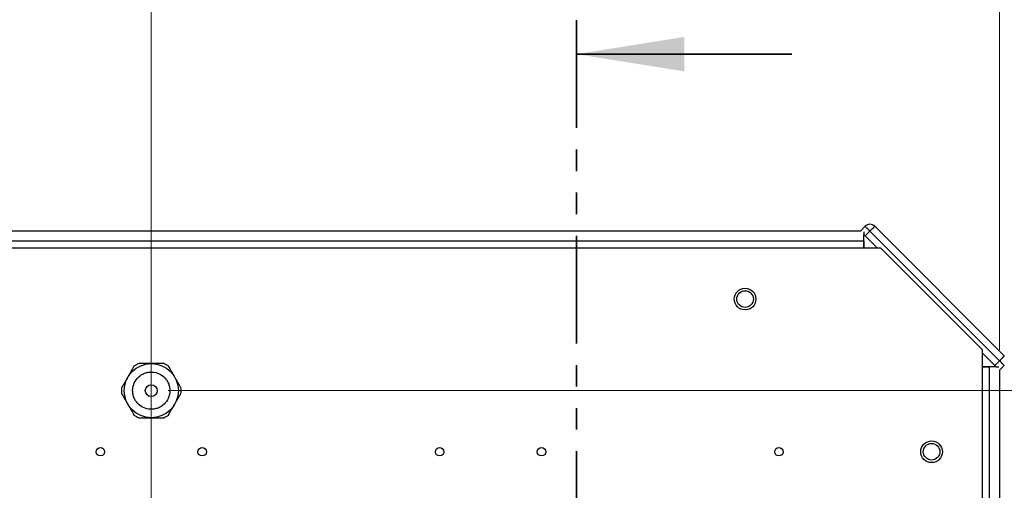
# Model space of a CAD drawing. Header units: millimetres. Extents: x 0 to 420, y 0 to 297.
# Tile 133 of 145: x 178 to 236, y 215 to 243. Entities that reach past the tile are written whole.
import ezdxf

# ---------------------------------------------------------------- set-up
doc = ezdxf.new("R2010")
doc.units = ezdxf.units.MM
doc.linetypes.add('PHANTOM', pattern=[12.7, 6.35, -1.27, 1.27, -1.27, 1.27, -1.27])
doc.styles.add('SLDTEXTSTYLE0', font='TXT', dxfattribs={"width": 0.75})
doc.styles.add('SLDTEXTSTYLE3', font='TXT', dxfattribs={"width": 0.7})
doc.dimstyles.new('SLDDIMSTYLE0', dxfattribs={"dimtxt": 3.5, "dimasz": 3.302, "dimexe": 0, "dimexo": 0.0625, "dimgap": 0.875, "dimtad": 1, "dimlfac": 5, "dimrnd": 1e-09, "dimzin": 12, "dimdsep": 46, "dimtxsty": 'SLDTEXTSTYLE0', "dimsah": 1, "dimcen": 0.09, "dimadec": 0, "dimazin": 3, "dimtfac": 1, "dimtofl": 0, "dimtmove": 0, "dimatfit": 3, "dimfxl": 1, "dimfrac": 2, "dimtolj": 1, "dimtzin": 12, "dimarcsym": 0})

# ---------------------------------------------------------------- blocks, each defined once
blk = doc.blocks.new('_D_1')
at = {"color": 7, "linetype": 'Continuous', "lineweight": 18}
for p, q in [((135.436, 223.755), (135.436, 260.323)), ((235.436, 223.755), (235.436, 260.323)), ((235.436, 259.323), (135.436, 259.323))]:
    blk.add_line(p, q, dxfattribs=at)
for points in [[(135.436, 259.323), (138.738, 258.815), (138.738, 259.831)], [(235.436, 259.323), (232.134, 259.831), (232.134, 258.815)]]:
    blk.add_solid(points, dxfattribs=at)
at = {"color": 7, "linetype": 'Continuous', "lineweight": 18, "insert": (178.657, 263.834), "char_height": 3.5, "attachment_point": 1, "style": 'SLDTEXTSTYLE3'}
blk.add_mtext('DIM A', dxfattribs=at)
blk = doc.blocks.new('_D_2')
at = {"color": 7, "linetype": 'Continuous', "lineweight": 18}
for p, q in [((185.436, 191.755), (185.436, 250.846)), ((235.436, 223.755), (235.436, 250.846)), ((235.436, 249.846), (185.436, 249.846))]:
    blk.add_line(p, q, dxfattribs=at)
for points in [[(185.436, 249.846), (188.738, 249.338), (188.738, 250.354)], [(235.436, 249.846), (232.134, 250.354), (232.134, 249.338)]]:
    blk.add_solid(points, dxfattribs=at)
at = {"color": 7, "linetype": 'Continuous', "lineweight": 18, "insert": (206.557, 254.358), "char_height": 3.5, "attachment_point": 1, "style": 'SLDTEXTSTYLE0'}
blk.add_mtext('250', dxfattribs=at)
blk = doc.blocks.new('_D_5')
at = {"color": 7, "linetype": 'Continuous', "lineweight": 18}
for p, q in [((186.436, 221.355), (271.003, 221.355)), ((270.003, 160.155), (270.003, 221.355)), ((186.436, 160.155), (271.003, 160.155))]:
    blk.add_line(p, q, dxfattribs=at)
for points in [[(270.003, 221.355), (269.495, 218.053), (270.511, 218.053)], [(270.003, 160.155), (270.511, 163.457), (269.495, 163.457)]]:
    blk.add_solid(points, dxfattribs=at)
at = {"color": 7, "linetype": 'Continuous', "lineweight": 18, "insert": (265.491, 186.876), "char_height": 3.5, "attachment_point": 1, "rotation": 90, "style": 'SLDTEXTSTYLE0'}
blk.add_mtext('306', dxfattribs=at)
blk = doc.blocks.new('_D_6')
at = {"color": 7, "linetype": 'Continuous', "lineweight": 18}
for p, q in [((142.436, 230.755), (115.112, 230.755)), ((116.112, 230.755), (116.112, 190.755)), ((184.436, 190.755), (115.112, 190.755))]:
    blk.add_line(p, q, dxfattribs=at)
for points in [[(116.112, 230.755), (115.604, 227.453), (116.62, 227.453)], [(116.112, 190.755), (116.62, 194.057), (115.604, 194.057)]]:
    blk.add_solid(points, dxfattribs=at)
at = {"color": 7, "linetype": 'Continuous', "lineweight": 18, "insert": (111.6, 206.876), "char_height": 3.5, "attachment_point": 1, "rotation": 90, "style": 'SLDTEXTSTYLE0'}
blk.add_mtext('200', dxfattribs=at)

msp = doc.modelspace()

# ---------------------------------------------------------------- linework, layer by layer
at = {"color": 7, "linetype": 'PHANTOM', "lineweight": 35}
msp.add_line((210.5017, 243.1863), (210.5017, 142.4764), dxfattribs=at)
at = {"color": 7, "linetype": 'Continuous', "lineweight": 35}
msp.add_line((223.2017, 241.1863), (210.5017, 241.1863), dxfattribs=at)
at = {"color": 7, "linetype": 'Continuous', "lineweight": 25}
for p, q in [((227.5174, 231.0396), (227.2346, 230.7568)), ((235.7199, 223.4029), (228.0831, 231.0396)), ((227.2511, 230.7553), (143.62, 230.7553)), ((227.2346, 230.7568), (227.236, 230.7553)), ((227.436, 230.7088), (227.436, 230.5553)), ((227.436, 229.7553), (227.436, 230.5553)), ((227.436, 230.5553), (228.236, 229.7553)), ((227.5174, 230.474), (227.8003, 230.7568)), ((235.437, 223.12), (227.8003, 230.7568)), ((227.436, 230.1553), (143.436, 230.1553)), ((227.436, 230.1553), (227.436, 229.7553)), ((228.436, 229.7553), (142.436, 229.7553)), ((234.436, 223.7553), (228.436, 229.7553)), ((234.436, 157.7553), (234.436, 223.7553)), ((234.436, 223.5553), (235.236, 222.7553)), ((235.437, 223.12), (235.1542, 222.8372)), ((235.236, 222.7553), (234.436, 222.7553)), ((234.436, 222.7553), (234.836, 222.7553)), ((234.836, 222.7553), (234.836, 158.7553)), ((235.236, 222.7553), (235.3898, 222.7553)), ((235.436, 222.5714), (235.436, 158.9393)), ((235.436, 222.5553), (235.437, 222.5544)), ((235.7199, 222.8372), (235.437, 222.5544))]:
    msp.add_line(p, q, dxfattribs=at)
at = {"color": 7, "linetype": 'Continuous', "lineweight": 25, "flags": 128}
for points in [[(227.8003, 230.7568), (227.7451, 230.812), (227.692, 230.865), (227.6431, 230.9139), (227.6003, 230.9568), (227.5651, 230.992), (227.5389, 231.0181), (227.5228, 231.0342), (227.5174, 231.0396)], [(227.8003, 230.7568), (227.8554, 230.812), (227.9085, 230.865), (227.9574, 230.9139), (228.0003, 230.9568), (228.0354, 230.992), (228.0616, 231.0181), (228.0777, 231.0342), (228.0831, 231.0396)], [(235.7199, 223.4029), (235.7144, 223.3974), (235.6983, 223.3814), (235.6722, 223.3552), (235.637, 223.32), (235.5941, 223.2772), (235.5452, 223.2283), (235.4922, 223.1752), (235.437, 223.12)], [(235.7199, 222.8372), (235.7144, 222.8426), (235.6983, 222.8587), (235.6722, 222.8849), (235.637, 222.92), (235.5941, 222.9629), (235.5452, 223.0118), (235.4922, 223.0649), (235.437, 223.12)]]:
    msp.add_lwpolyline(points, dxfattribs=at)
at = {"color": 7, "linetype": 'Continuous', "lineweight": 25}
for centre, radius in [((220.436, 226.7553), 0.64), ((220.436, 226.7553), 0.4917), ((185.436, 221.3553), 1.598), ((185.436, 221.3553), 0.35), ((231.436, 217.7553), 0.64), ((231.436, 217.7553), 0.4917), ((182.436, 217.7553), 0.25), ((188.436, 217.7553), 0.25), ((202.436, 217.7553), 0.25), ((208.436, 217.7553), 0.25), ((222.436, 217.7553), 0.25)]:
    msp.add_circle(centre, radius, dxfattribs=at)
for centre, radius, start, end in [((227.8003, 230.7568), 0.4, 45, 135), ((185.436, 221.3553), 1.76, 114.619977, 125.380023), ((185.436, 221.3553), 1.76, 54.619977, 65.380023), ((185.436, 221.3553), 1.76, 174.619977, 185.380023), ((185.436, 221.3553), 1.76, 354.619977, 5.380023), ((185.436, 221.3553), 1.76, 234.619977, 245.380023), ((185.436, 221.3553), 1.76, 294.619977, 305.380023)]:
    msp.add_arc(centre, radius, start, end, dxfattribs=at)
for points, knots in [([(186.1693, 222.9553), (185.9265, 222.9553), (185.4377, 222.9553), (184.9488, 222.9553), (184.7028, 222.9553)], [0, 0, 0, 0, 0.4967478, 1, 1, 1, 1]), ([(184.417, 222.7903), (184.2956, 222.58), (184.0512, 222.1567), (183.8068, 221.7334), (183.6838, 221.5203)], [0, 0, 0, 0, 0.4967488, 1, 1, 1, 1]), ([(186.3869, 220.8063), (186.4433, 220.9333), (186.53, 221.1285), (186.5393, 221.4185), (186.5044, 221.6414), (186.4233, 221.8529), (186.2683, 222.0956), (185.9983, 222.3292), (185.661, 222.4462), (185.3733, 222.4592), (185.1498, 222.4235), (184.9385, 222.3427), (184.6958, 222.1875), (184.4622, 221.9176), (184.3452, 221.5803), (184.3322, 221.2925), (184.3679, 221.0691), (184.4487, 220.8578), (184.6038, 220.615), (184.8738, 220.3815), (185.2111, 220.2645), (185.4988, 220.2515), (185.7224, 220.2871), (185.933, 220.3683), (186.1794, 220.5213), (186.3052, 220.694), (186.3869, 220.8063)], [0, 0, 0, 0, 0.0598642, 0.0920903, 0.125, 0.15791, 0.1901358, 0.2500001, 0.3098643, 0.3420903, 0.3750001, 0.40791, 0.4401359, 0.5000001, 0.5598642, 0.5920904, 0.6250001, 0.6579097, 0.6901358, 0.7500002, 0.8098642, 0.8420902, 0.875, 0.9079099, 0.9401359, 1, 1, 1, 1]), ([(187.1883, 221.5203), (187.0669, 221.7306), (186.8225, 222.1539), (186.5781, 222.5773), (186.4551, 222.7903)], [0, 0, 0, 0, 0.4967471, 1, 1, 1, 1]), ([(183.6838, 221.1903), (183.8052, 220.98), (184.0496, 220.5567), (184.294, 220.1334), (184.417, 219.9203)], [0, 0, 0, 0, 0.49674884, 1, 1, 1, 1]), ([(186.4551, 219.9203), (186.5765, 220.1306), (186.8209, 220.5539), (187.0653, 220.9773), (187.1883, 221.1903)], [0, 0, 0, 0, 0.49674705, 1, 1, 1, 1]), ([(184.7028, 219.7553), (184.9456, 219.7553), (185.4344, 219.7553), (185.9233, 219.7553), (186.1693, 219.7553)], [0, 0, 0, 0, 0.4967478, 1, 1, 1, 1])]:
    msp.add_open_spline(points, degree=3, knots=knots, dxfattribs=at)
at = {"color": 7, "linetype": 'Continuous', "lineweight": 35}
msp.add_solid([(210.5017, 241.1863), (216.8517, 240.1703), (216.8517, 242.2023)], dxfattribs=at)

# ---------------------------------------------------------------- dimensions: what is measured, and where the dimension line sits
at = {"color": 7, "linetype": 'Continuous', "lineweight": 18}
for base, p2, picture, middle in [((135.436, 259.3225), (135.436, 222.7553), '_D_1', (185.436, 259.3225)), ((185.436, 249.8462), (185.436, 190.7553), '_D_2', (210.436, 249.8462))]:
    dim = msp.add_linear_dim(base=base, p1=(235.436, 222.7553), p2=p2, dimstyle='SLDDIMSTYLE0', dxfattribs=at)
    dim.commit()
    dim.dimension.update_dxf_attribs({"geometry": picture, "text_midpoint": middle, "dimtype": 160})
for base, p1, p2, picture, middle in [((116.1116, 190.7553), (143.436, 230.7553), (185.436, 190.7553), '_D_6', (116.1116, 210.7553)), ((270.0027, 221.3553), (185.436, 160.1553), (185.436, 221.3553), '_D_5', (270.0027, 190.7553))]:
    dim = msp.add_linear_dim(base=base, p1=p1, p2=p2, angle=90, dimstyle='SLDDIMSTYLE0', dxfattribs=at)
    dim.commit()
    dim.dimension.update_dxf_attribs({"geometry": picture, "text_midpoint": middle, "dimtype": 160})

doc.saveas('drawing.dxf')
